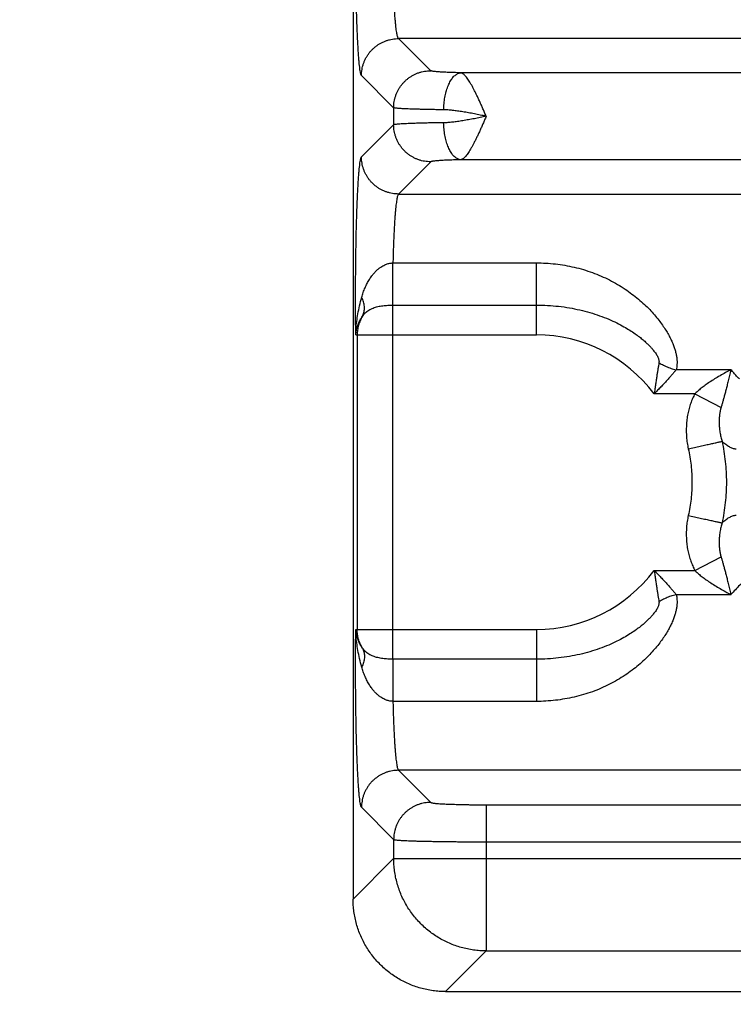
# Model space of a CAD drawing. Header units: inches. Extents: x 0 to 34, y 0 to 22.
# Tile 2 of 81: x 2.172 to 2.942, y 4.775 to 5.838. Entities that reach past the tile are written whole.
import ezdxf

# ---------------------------------------------------------------- set-up
doc = ezdxf.new("R2010")
doc.units = ezdxf.units.IN
doc.header["$LTSCALE"] = 1.87
doc.header["$MEASUREMENT"] = 0
doc.layers.get('0').update_dxf_attribs({"linetype": 'CONTINUOUS'})
doc.layers.add('DIMENSIONS', color=7, linetype='CONTINUOUS')
doc.styles.get("Standard").update_dxf_attribs({"font": 'txt', "width": 0.8})
doc.dimstyles.new('DIMSTYLE_1', dxfattribs={"dimtxt": 0.125, "dimasz": 0.18, "dimexe": 0.18, "dimexo": 0.0625, "dimgap": 0.09, "dimtad": 0, "dimtih": 1, "dimtoh": 1, "dimdec": 3, "dimzin": 4, "dimdsep": 46, "dimtxsty": 'STANDARD', "dimblk": '_FILLED', "dimblk1": '_FILLED', "dimblk2": '_FILLED', "dimcen": 0.09, "dimadec": 0, "dimazin": 0, "dimtp": 0.01, "dimtm": 0.01, "dimtfac": 1, "dimtdec": 3, "dimtofl": 0, "dimtmove": 0, "dimatfit": 3, "dimldrblk": '_FILLED', "dimfxl": 1, "dimtolj": 1, "dimtzin": 4, "dimarcsym": 0})

# ---------------------------------------------------------------- blocks, each defined once
blk = doc.blocks.new('_FILLED')
at = {"color": 0, "linetype": 'BYBLOCK'}
blk.add_solid([(0, 0), (-1, 0.1736), (-1, -0.1736)], dxfattribs=at)
blk = doc.blocks.new('*D3')
at = {"layer": 'DIMENSIONS', "color": 2, "linetype": 'CONTINUOUS'}
for p, q in [((4.2661, 6.4882), (4.2661, 3.9136)), ((2.5316, 4.7611), (2.5316, 3.9136)), ((2.5316, 4.0386), (2.1716, 4.0386)), ((4.2661, 4.0386), (4.6261, 4.0386))]:
    blk.add_line(p, q, dxfattribs=at)
at = {"layer": 'DIMENSIONS', "color": 2, "linetype": 'CONTINUOUS', "xscale": 0.18, "yscale": 0.18, "zscale": 0.18}
blk.add_blockref('_FILLED', (2.5316, 4.0386), dxfattribs=at)
at = {"layer": 'DIMENSIONS', "color": 2, "linetype": 'CONTINUOUS', "xscale": 0.18, "yscale": 0.18, "zscale": 0.18, "rotation": 180}
blk.add_blockref('_FILLED', (4.2661, 4.0386), dxfattribs=at)
at = {"layer": 'DIMENSIONS', "color": 2, "linetype": 'CONTINUOUS', "width": 0.8}
for s, p in [('1.735', (2.7715, 3.9761)), ('[', (3.3965, 3.9761)), ('44.06', (3.4965, 3.9761)), (']', (3.9965, 3.9761))]:
    blk.add_text(s, height=0.125, dxfattribs=at).set_placement(p)

msp = doc.modelspace()

# ---------------------------------------------------------------- linework, layer by layer
at = {"color": 7, "linetype": 'CONTINUOUS'}
for p, q in [((2.5316, 8.1712), (2.5316, 4.8885)), ((2.6154, 5.7828), (2.5807, 5.8175)), ((5.9515, 5.8175), (2.5807, 5.8175)), ((2.5754, 5.7428), (2.5407, 5.7776)), ((5.8844, 5.7806), (2.6478, 5.7806)), ((2.5754, 5.7428), (2.5754, 5.7244)), ((2.5754, 5.7244), (2.5407, 5.6897)), ((2.6154, 5.6845), (2.5807, 5.6497)), ((5.8844, 5.6867), (2.6478, 5.6867)), ((2.5807, 5.6497), (5.9515, 5.6497)), ((2.5746, 5.5753), (2.7296, 5.5753)), ((2.7296, 5.4975), (2.7296, 5.5753)), ((2.5746, 5.1475), (2.5746, 5.5298)), ((2.5746, 5.5298), (2.7296, 5.5298)), ((2.5345, 5.4975), (2.7296, 5.4975)), ((2.5361, 5.4975), (2.5361, 5.1797)), ((2.9396, 5.4598), (2.8804, 5.4598)), ((2.9006, 5.434), (2.8567, 5.434)), ((2.9006, 5.434), (2.9289, 5.4193)), ((2.9006, 5.2433), (2.9289, 5.258)), ((2.8567, 5.2433), (2.9006, 5.2433)), ((2.8804, 5.2174), (2.9396, 5.2174)), ((2.5345, 5.1797), (2.7296, 5.1797)), ((2.7296, 5.1797), (2.7296, 5.1019)), ((2.7296, 5.1475), (2.5746, 5.1475)), ((2.7296, 5.1019), (2.5746, 5.1019)), ((2.5807, 5.0275), (2.6154, 4.9928)), ((5.9515, 5.0275), (2.5807, 5.0275)), ((2.5407, 4.9876), (2.5754, 4.9528)), ((2.6753, 4.9903), (5.8568, 4.9903)), ((2.6753, 4.9903), (2.6753, 4.8325)), ((2.5754, 4.9528), (2.5754, 4.9324)), ((2.6753, 4.9503), (5.8568, 4.9503)), ((2.5754, 4.9324), (2.5316, 4.8885)), ((2.5754, 4.9324), (5.9567, 4.9324)), ((2.6753, 4.8325), (2.6315, 4.7886)), ((2.6753, 4.8325), (5.8568, 4.8325)), ((2.6315, 4.7886), (5.9007, 4.7886))]:
    msp.add_line(p, q, dxfattribs=at)
for start, end in [(36.8589, 90), (270, 323.1429)]:
    msp.add_arc((2.7296, 5.3386), 0.1589, start, end, dxfattribs=at)
for points, knots in [([(2.5407, 5.7776), (2.5405, 5.7778), (2.5402, 5.7784), (2.5398, 5.7797), (2.5394, 5.7816), (2.539, 5.784), (2.5387, 5.7869), (2.5383, 5.7904), (2.5379, 5.7944), (2.5376, 5.7989), (2.5372, 5.8039), (2.5369, 5.8094), (2.5366, 5.8153), (2.5363, 5.8217), (2.536, 5.8285), (2.5357, 5.8356), (2.5355, 5.8432), (2.5353, 5.851), (2.5351, 5.8591), (2.5349, 5.8675), (2.5347, 5.8762), (2.5346, 5.885), (2.5345, 5.894), (2.5344, 5.9032), (2.5343, 5.9124), (2.5343, 5.9218), (2.5343, 5.9311), (2.5343, 5.9405), (2.5343, 5.9498), (2.5344, 5.9591), (2.5345, 5.9682), (2.5346, 5.9772), (2.5347, 5.9861), (2.5349, 5.9947), (2.5351, 6.0031), (2.5353, 6.0113), (2.5355, 6.0191), (2.5357, 6.0266), (2.536, 6.0338), (2.5363, 6.0405), (2.5366, 6.0469), (2.5369, 6.0529), (2.5372, 6.0583), (2.5376, 6.0633), (2.5379, 6.0679), (2.5383, 6.0719), (2.5387, 6.0754), (2.539, 6.0783), (2.5394, 6.0807), (2.5398, 6.0825), (2.5402, 6.0838), (2.5405, 6.0845), (2.5407, 6.0847)], [0, 0, 0, 0, 0.002615, 0.006935, 0.013038, 0.020928, 0.030582, 0.04197, 0.055056, 0.069797, 0.086134, 0.104006, 0.123346, 0.144082, 0.166138, 0.189432, 0.213874, 0.239375, 0.265843, 0.293176, 0.321274, 0.350035, 0.379351, 0.409114, 0.439213, 0.469537, 0.499974, 0.530411, 0.560736, 0.590835, 0.620598, 0.649915, 0.678676, 0.706776, 0.734113, 0.760582, 0.786086, 0.810532, 0.83383, 0.855888, 0.876627, 0.895971, 0.913844, 0.930184, 0.944928, 0.958017, 0.969408, 0.979063, 0.986955, 0.993062, 0.997384, 1, 1, 1, 1]), ([(2.5807, 5.8175), (2.5805, 5.8177), (2.5801, 5.8182), (2.5797, 5.8193), (2.5793, 5.8209), (2.5789, 5.823), (2.5784, 5.8255), (2.578, 5.8285), (2.5777, 5.832), (2.5773, 5.8359), (2.5769, 5.8402), (2.5766, 5.8449), (2.5762, 5.85), (2.5759, 5.8554), (2.5756, 5.8612), (2.5754, 5.8673), (2.5752, 5.8737), (2.5749, 5.8803), (2.5748, 5.8871), (2.5746, 5.8942), (2.5745, 5.9014), (2.5744, 5.9087), (2.5743, 5.9161), (2.5742, 5.9236), (2.5742, 5.9311), (2.5742, 5.9387), (2.5743, 5.9461), (2.5744, 5.9536), (2.5745, 5.9609), (2.5746, 5.9681), (2.5748, 5.9751), (2.5749, 5.982), (2.5752, 5.9886), (2.5754, 5.995), (2.5756, 6.001), (2.5759, 6.0068), (2.5762, 6.0123), (2.5766, 6.0174), (2.5769, 6.0221), (2.5773, 6.0264), (2.5777, 6.0303), (2.578, 6.0337), (2.5784, 6.0367), (2.5789, 6.0393), (2.5793, 6.0413), (2.5797, 6.0429), (2.5801, 6.044), (2.5805, 6.0446), (2.5807, 6.0447)], [0, 0, 0, 0, 0.003203, 0.008313, 0.015468, 0.024692, 0.035967, 0.049257, 0.06451, 0.081663, 0.100644, 0.121371, 0.143753, 0.167693, 0.193086, 0.219822, 0.247782, 0.276845, 0.306882, 0.337763, 0.369353, 0.401513, 0.434102, 0.466979, 0.5, 0.533021, 0.565898, 0.598487, 0.630647, 0.662236, 0.693118, 0.723155, 0.752218, 0.780178, 0.806914, 0.832307, 0.856247, 0.878629, 0.899356, 0.918337, 0.93549, 0.950743, 0.964033, 0.975308, 0.984532, 0.991687, 0.996797, 1, 1, 1, 1]), ([(2.5407, 5.7776), (2.5407, 5.7787), (2.5408, 5.7809), (2.5412, 5.7842), (2.5419, 5.7874), (2.5428, 5.7906), (2.544, 5.7936), (2.5455, 5.7966), (2.5472, 5.7994), (2.5491, 5.8021), (2.5512, 5.8047), (2.5536, 5.807), (2.5561, 5.8091), (2.5588, 5.811), (2.5616, 5.8127), (2.5646, 5.8142), (2.5677, 5.8154), (2.5708, 5.8163), (2.5741, 5.817), (2.5774, 5.8174), (2.5796, 5.8175), (2.5807, 5.8175)], [0, 0, 0, 0, 0.052604, 0.105216, 0.157836, 0.210463, 0.263097, 0.315736, 0.368379, 0.421026, 0.473675, 0.526325, 0.578974, 0.631621, 0.684265, 0.736904, 0.789537, 0.842164, 0.894784, 0.947396, 1, 1, 1, 1]), ([(2.5754, 5.7428), (2.5754, 5.7439), (2.5755, 5.7461), (2.5759, 5.7494), (2.5766, 5.7527), (2.5776, 5.7558), (2.5788, 5.7589), (2.5802, 5.7619), (2.5819, 5.7647), (2.5838, 5.7674), (2.586, 5.7699), (2.5883, 5.7723), (2.5908, 5.7744), (2.5935, 5.7763), (2.5964, 5.778), (2.5993, 5.7795), (2.6024, 5.7807), (2.6056, 5.7816), (2.6088, 5.7823), (2.6121, 5.7827), (2.6143, 5.7828), (2.6154, 5.7828)], [0, 0, 0, 0, 0.052604, 0.105216, 0.157836, 0.210463, 0.263097, 0.315736, 0.36838, 0.421027, 0.473676, 0.526326, 0.578975, 0.631622, 0.684266, 0.736905, 0.789538, 0.842165, 0.894785, 0.947397, 1, 1, 1, 1]), ([(2.6478, 5.7806), (2.6465, 5.7806), (2.644, 5.7807), (2.6402, 5.7808), (2.6367, 5.7809), (2.6334, 5.781), (2.6303, 5.7812), (2.6274, 5.7813), (2.6249, 5.7815), (2.6226, 5.7817), (2.6206, 5.7818), (2.6189, 5.782), (2.6176, 5.7822), (2.6165, 5.7824), (2.6159, 5.7826), (2.6155, 5.7827), (2.6154, 5.7828)], [0, 0, 0, 0, 0.119026, 0.233596, 0.342677, 0.445378, 0.540886, 0.628453, 0.707584, 0.777986, 0.839323, 0.891208, 0.933302, 0.965378, 0.987444, 1, 1, 1, 1]), ([(2.6294, 5.7406), (2.6294, 5.7418), (2.6295, 5.744), (2.6298, 5.7474), (2.6302, 5.7507), (2.6307, 5.754), (2.6313, 5.7571), (2.6321, 5.7602), (2.6329, 5.763), (2.6339, 5.7658), (2.635, 5.7683), (2.6362, 5.7707), (2.6374, 5.7728), (2.6387, 5.7747), (2.6401, 5.7764), (2.6416, 5.7778), (2.6431, 5.7789), (2.6446, 5.7798), (2.6462, 5.7804), (2.6473, 5.7805), (2.6478, 5.7806)], [0, 0, 0, 0, 0.072498, 0.144632, 0.215994, 0.286182, 0.354812, 0.421516, 0.485955, 0.54782, 0.606843, 0.662802, 0.715533, 0.764946, 0.811033, 0.853894, 0.893758, 0.931004, 0.96618, 1, 1, 1, 1]), ([(2.6753, 5.7336), (2.6747, 5.735), (2.6736, 5.7377), (2.6718, 5.7417), (2.6701, 5.7456), (2.6684, 5.7494), (2.6666, 5.7532), (2.665, 5.7567), (2.6633, 5.7601), (2.6617, 5.7633), (2.6601, 5.7663), (2.6585, 5.7691), (2.657, 5.7715), (2.6556, 5.7737), (2.6542, 5.7757), (2.6528, 5.7773), (2.6515, 5.7786), (2.6502, 5.7796), (2.649, 5.7803), (2.6482, 5.7805), (2.6478, 5.7806)], [0, 0, 0, 0, 0.079571, 0.158541, 0.236373, 0.312586, 0.386695, 0.458212, 0.526666, 0.591636, 0.652746, 0.709684, 0.762181, 0.809988, 0.853008, 0.891262, 0.924582, 0.953334, 0.978379, 1, 1, 1, 1]), ([(2.6294, 5.7406), (2.6275, 5.7407), (2.6237, 5.7407), (2.6182, 5.7408), (2.613, 5.7409), (2.608, 5.741), (2.6033, 5.7411), (2.5989, 5.7413), (2.5949, 5.7414), (2.5912, 5.7415), (2.5878, 5.7417), (2.5849, 5.7418), (2.5823, 5.742), (2.5801, 5.7422), (2.5784, 5.7423), (2.577, 5.7425), (2.5761, 5.7426), (2.5756, 5.7428), (2.5754, 5.7428)], [0, 0, 0, 0, 0.106046, 0.207949, 0.305268, 0.397589, 0.484518, 0.565683, 0.640744, 0.709389, 0.771335, 0.826327, 0.874139, 0.914577, 0.947475, 0.972706, 0.990194, 1, 1, 1, 1]), ([(2.6754, 5.7336), (2.6732, 5.7341), (2.6689, 5.7349), (2.6626, 5.7362), (2.6563, 5.7374), (2.6503, 5.7385), (2.6445, 5.7393), (2.6391, 5.74), (2.6341, 5.7405), (2.6309, 5.7406), (2.6294, 5.7406)], [0, 0, 0, 0, 0.141687, 0.281528, 0.418384, 0.550472, 0.676338, 0.794105, 0.90233, 1, 1, 1, 1]), ([(2.6754, 5.7336), (2.6732, 5.7332), (2.6689, 5.7323), (2.6626, 5.731), (2.6563, 5.7299), (2.6503, 5.7288), (2.6445, 5.7279), (2.6391, 5.7272), (2.6341, 5.7268), (2.6309, 5.7266), (2.6294, 5.7266)], [0, 0, 0, 0, 0.141673, 0.281747, 0.418673, 0.550755, 0.676455, 0.794021, 0.90216, 1, 1, 1, 1]), ([(2.6753, 5.7336), (2.6747, 5.7323), (2.6736, 5.7296), (2.6718, 5.7256), (2.6701, 5.7217), (2.6684, 5.7178), (2.6667, 5.7141), (2.665, 5.7105), (2.6633, 5.7071), (2.6617, 5.7039), (2.6601, 5.7009), (2.6585, 5.6982), (2.657, 5.6957), (2.6556, 5.6935), (2.6542, 5.6916), (2.6528, 5.69), (2.6515, 5.6887), (2.6502, 5.6877), (2.649, 5.687), (2.6482, 5.6867), (2.6478, 5.6867)], [0, 0, 0, 0, 0.079661, 0.158547, 0.236353, 0.312575, 0.386704, 0.458235, 0.526689, 0.591656, 0.652768, 0.709714, 0.762208, 0.810021, 0.85307, 0.891278, 0.92457, 0.953409, 0.978465, 1, 1, 1, 1]), ([(2.6294, 5.7266), (2.6275, 5.7266), (2.6237, 5.7265), (2.6182, 5.7265), (2.613, 5.7264), (2.608, 5.7262), (2.6033, 5.7261), (2.5989, 5.726), (2.5949, 5.7259), (2.5912, 5.7257), (2.5878, 5.7256), (2.5849, 5.7254), (2.5823, 5.7253), (2.5801, 5.7251), (2.5784, 5.7249), (2.577, 5.7248), (2.5761, 5.7246), (2.5756, 5.7245), (2.5754, 5.7244)], [0, 0, 0, 0, 0.106048, 0.207944, 0.305258, 0.397574, 0.484496, 0.565651, 0.640697, 0.709328, 0.77127, 0.826269, 0.874099, 0.914555, 0.947467, 0.972705, 0.990195, 1, 1, 1, 1]), ([(2.6154, 5.6845), (2.6143, 5.6845), (2.6121, 5.6846), (2.6088, 5.685), (2.6056, 5.6856), (2.6024, 5.6866), (2.5993, 5.6878), (2.5964, 5.6893), (2.5935, 5.6909), (2.5908, 5.6929), (2.5883, 5.695), (2.586, 5.6973), (2.5838, 5.6999), (2.5819, 5.7026), (2.5802, 5.7054), (2.5788, 5.7084), (2.5776, 5.7114), (2.5766, 5.7146), (2.5759, 5.7178), (2.5755, 5.7211), (2.5754, 5.7233), (2.5754, 5.7244)], [0, 0, 0, 0, 0.052603, 0.105215, 0.157834, 0.210461, 0.263094, 0.315733, 0.368377, 0.421024, 0.473673, 0.526323, 0.578972, 0.63162, 0.684263, 0.736903, 0.789536, 0.842164, 0.894784, 0.947396, 1, 1, 1, 1]), ([(2.6478, 5.6867), (2.6473, 5.6867), (2.6462, 5.6869), (2.6446, 5.6875), (2.6431, 5.6883), (2.6416, 5.6895), (2.6401, 5.6909), (2.6387, 5.6925), (2.6374, 5.6944), (2.6362, 5.6966), (2.635, 5.6989), (2.6339, 5.7015), (2.6329, 5.7042), (2.6321, 5.7071), (2.6313, 5.7101), (2.6307, 5.7133), (2.6302, 5.7165), (2.6298, 5.7199), (2.6295, 5.7232), (2.6294, 5.7255), (2.6294, 5.7266)], [0, 0, 0, 0, 0.03382, 0.068996, 0.106242, 0.146106, 0.188967, 0.235054, 0.284467, 0.337198, 0.393157, 0.45218, 0.514046, 0.578484, 0.645189, 0.713818, 0.784006, 0.855368, 0.927502, 1, 1, 1, 1]), ([(2.5345, 5.4975), (2.5345, 5.5006), (2.5344, 5.5067), (2.5343, 5.5159), (2.5343, 5.5252), (2.5343, 5.5346), (2.5343, 5.5441), (2.5343, 5.5535), (2.5344, 5.5629), (2.5345, 5.5721), (2.5346, 5.5812), (2.5347, 5.5901), (2.5349, 5.5989), (2.535, 5.6074), (2.5352, 5.6156), (2.5355, 5.6235), (2.5357, 5.6311), (2.536, 5.6384), (2.5363, 5.6452), (2.5366, 5.6516), (2.5369, 5.6576), (2.5372, 5.6632), (2.5375, 5.6682), (2.5379, 5.6728), (2.5383, 5.6768), (2.5387, 5.6804), (2.539, 5.6833), (2.5394, 5.6857), (2.5398, 5.6876), (2.5402, 5.6888), (2.5405, 5.6895), (2.5407, 5.6897)], [0, 0, 0, 0, 0.047113, 0.095072, 0.143659, 0.192636, 0.24176, 0.290785, 0.339461, 0.387554, 0.434888, 0.481316, 0.526692, 0.57087, 0.613673, 0.654926, 0.69447, 0.732147, 0.767804, 0.801307, 0.832529, 0.861366, 0.88773, 0.911532, 0.932675, 0.951059, 0.966599, 0.979248, 0.988987, 0.995852, 1, 1, 1, 1]), ([(2.5807, 5.6497), (2.5796, 5.6497), (2.5774, 5.6498), (2.5741, 5.6502), (2.5708, 5.6509), (2.5677, 5.6519), (2.5646, 5.6531), (2.5616, 5.6545), (2.5588, 5.6562), (2.5561, 5.6581), (2.5536, 5.6603), (2.5512, 5.6626), (2.5491, 5.6651), (2.5472, 5.6678), (2.5455, 5.6707), (2.544, 5.6736), (2.5428, 5.6767), (2.5419, 5.6799), (2.5412, 5.6831), (2.5408, 5.6864), (2.5407, 5.6886), (2.5407, 5.6897)], [0, 0, 0, 0, 0.052604, 0.105216, 0.157836, 0.210463, 0.263096, 0.315735, 0.368379, 0.421026, 0.473675, 0.526324, 0.578973, 0.63162, 0.684264, 0.736903, 0.789537, 0.842164, 0.894784, 0.947396, 1, 1, 1, 1]), ([(2.6478, 5.6867), (2.6465, 5.6866), (2.644, 5.6866), (2.6402, 5.6865), (2.6367, 5.6863), (2.6334, 5.6862), (2.6303, 5.6861), (2.6274, 5.6859), (2.6249, 5.6858), (2.6226, 5.6856), (2.6206, 5.6854), (2.6189, 5.6852), (2.6176, 5.6851), (2.6165, 5.6849), (2.6159, 5.6847), (2.6155, 5.6846), (2.6154, 5.6845)], [0, 0, 0, 0, 0.119129, 0.233731, 0.342835, 0.445551, 0.541051, 0.628576, 0.707648, 0.778001, 0.83932, 0.891204, 0.933306, 0.965391, 0.987447, 1, 1, 1, 1]), ([(2.5807, 5.6497), (2.5805, 5.6496), (2.5801, 5.649), (2.5797, 5.648), (2.5793, 5.6464), (2.5789, 5.6444), (2.5785, 5.642), (2.5781, 5.6391), (2.5777, 5.6357), (2.5773, 5.6319), (2.577, 5.6278), (2.5766, 5.6232), (2.5763, 5.6182), (2.576, 5.6129), (2.5757, 5.6073), (2.5754, 5.6014), (2.5752, 5.5952), (2.575, 5.5888), (2.5748, 5.5821), (2.5747, 5.5776), (2.5746, 5.5753)], [0, 0, 0, 0, 0.009554, 0.024716, 0.045894, 0.073154, 0.106456, 0.145704, 0.190763, 0.241456, 0.297563, 0.358849, 0.425069, 0.495934, 0.571117, 0.650276, 0.733083, 0.819203, 0.908293, 1, 1, 1, 1]), ([(2.541, 5.5382), (2.5415, 5.5399), (2.5425, 5.5434), (2.5444, 5.5484), (2.5466, 5.5531), (2.5491, 5.5574), (2.5516, 5.5611), (2.5542, 5.5643), (2.5567, 5.5669), (2.5591, 5.569), (2.5614, 5.5708), (2.5636, 5.5721), (2.5656, 5.5732), (2.5676, 5.574), (2.5694, 5.5746), (2.5712, 5.575), (2.5729, 5.5752), (2.5741, 5.5753), (2.5746, 5.5753)], [0, 0, 0, 0, 0.10122, 0.201787, 0.299783, 0.392992, 0.478471, 0.554613, 0.621897, 0.681796, 0.735353, 0.783438, 0.826723, 0.865893, 0.901802, 0.935417, 0.967778, 1, 1, 1, 1]), ([(2.5746, 5.5298), (2.5746, 5.5304), (2.5746, 5.5317), (2.5746, 5.5338), (2.5746, 5.5361), (2.5746, 5.5386), (2.5746, 5.5412), (2.5746, 5.544), (2.5746, 5.5469), (2.5746, 5.55), (2.5746, 5.5531), (2.5746, 5.5562), (2.5746, 5.5594), (2.5746, 5.5627), (2.5746, 5.5659), (2.5746, 5.5691), (2.5746, 5.5722), (2.5746, 5.5743), (2.5746, 5.5753)], [0, 0, 0, 0, 0.041458, 0.087596, 0.13809, 0.192584, 0.250697, 0.31202, 0.376122, 0.442555, 0.51085, 0.580529, 0.651102, 0.722073, 0.792945, 0.863219, 0.932402, 1, 1, 1, 1]), ([(2.7296, 5.5753), (2.733, 5.5753), (2.7398, 5.5751), (2.7501, 5.5743), (2.7603, 5.5728), (2.7704, 5.5708), (2.7803, 5.5682), (2.79, 5.565), (2.7995, 5.5612), (2.8085, 5.557), (2.8171, 5.5523), (2.8252, 5.5472), (2.8327, 5.5419), (2.8397, 5.5363), (2.8461, 5.5307), (2.8518, 5.525), (2.857, 5.5193), (2.8616, 5.5137), (2.8656, 5.5083), (2.8691, 5.503), (2.8721, 5.498), (2.8746, 5.4932), (2.8767, 5.4886), (2.8784, 5.4842), (2.8797, 5.4801), (2.8806, 5.4761), (2.8812, 5.4725), (2.8815, 5.469), (2.8814, 5.4657), (2.8811, 5.4627), (2.8807, 5.4608), (2.8804, 5.4598)], [0, 0, 0, 0, 0.048914, 0.098043, 0.147254, 0.196426, 0.245448, 0.294196, 0.34252, 0.390223, 0.437029, 0.48266, 0.526854, 0.569383, 0.610051, 0.648722, 0.685297, 0.719714, 0.751954, 0.782038, 0.81002, 0.835976, 0.86001, 0.882274, 0.902898, 0.922034, 0.93981, 0.956349, 0.971805, 0.986311, 1, 1, 1, 1]), ([(2.5345, 5.4975), (2.5345, 5.4999), (2.5347, 5.5047), (2.5355, 5.5123), (2.5368, 5.5206), (2.5386, 5.5293), (2.5401, 5.5352), (2.541, 5.5382)], [0, 0, 0, 0, 0.167533, 0.353691, 0.556199, 0.772567, 1, 1, 1, 1]), ([(2.5417, 5.5177), (2.5421, 5.5183), (2.5427, 5.5196), (2.5433, 5.5217), (2.5438, 5.5238), (2.5439, 5.5261), (2.5438, 5.5284), (2.5435, 5.5308), (2.5429, 5.5333), (2.5421, 5.5358), (2.5414, 5.5374), (2.541, 5.5382)], [0, 0, 0, 0, 0.098733, 0.199005, 0.301697, 0.407562, 0.517203, 0.631062, 0.749418, 0.8724, 1, 1, 1, 1]), ([(2.5417, 5.5177), (2.5422, 5.5184), (2.5431, 5.5197), (2.5447, 5.5214), (2.5466, 5.523), (2.5486, 5.5244), (2.5509, 5.5256), (2.5532, 5.5266), (2.5557, 5.5275), (2.5583, 5.5282), (2.561, 5.5287), (2.5637, 5.5291), (2.5664, 5.5294), (2.5691, 5.5296), (2.5719, 5.5298), (2.5737, 5.5298), (2.5746, 5.5298)], [0, 0, 0, 0, 0.064436, 0.129812, 0.196362, 0.264293, 0.333754, 0.404776, 0.47723, 0.550853, 0.625282, 0.700147, 0.775153, 0.850187, 0.925179, 1, 1, 1, 1]), ([(2.7296, 5.5298), (2.7336, 5.5298), (2.7416, 5.5296), (2.7535, 5.5286), (2.7651, 5.5269), (2.7764, 5.5247), (2.7873, 5.5218), (2.7977, 5.5185), (2.8074, 5.5147), (2.8161, 5.5107), (2.8238, 5.5067), (2.8303, 5.5028), (2.8359, 5.4991), (2.8406, 5.4956), (2.8447, 5.4923), (2.8481, 5.4893), (2.851, 5.4865), (2.8535, 5.4838), (2.8556, 5.4814), (2.8573, 5.4792), (2.8587, 5.4772), (2.8598, 5.4754), (2.8607, 5.4737), (2.8613, 5.4722), (2.8617, 5.4708), (2.8619, 5.4696), (2.862, 5.4686), (2.8619, 5.468), (2.8619, 5.4677)], [0, 0, 0, 0, 0.077919, 0.15529, 0.231677, 0.30666, 0.379783, 0.450569, 0.518415, 0.581303, 0.637315, 0.686299, 0.729312, 0.767273, 0.800785, 0.830398, 0.85659, 0.879753, 0.900214, 0.918246, 0.934096, 0.947993, 0.960138, 0.970664, 0.979721, 0.987493, 0.994182, 1, 1, 1, 1]), ([(2.5345, 5.4975), (2.5346, 5.4989), (2.5349, 5.5017), (2.5359, 5.5058), (2.5373, 5.5099), (2.5393, 5.5139), (2.5409, 5.5165), (2.5417, 5.5177)], [0, 0, 0, 0, 0.189273, 0.385002, 0.585969, 0.791254, 1, 1, 1, 1]), ([(2.5417, 5.5177), (2.5413, 5.517), (2.5404, 5.5154), (2.5393, 5.513), (2.5383, 5.5105), (2.5375, 5.508), (2.5368, 5.5054), (2.5364, 5.5028), (2.5361, 5.5002), (2.5361, 5.4984), (2.5361, 5.4975)], [0, 0, 0, 0, 0.125893, 0.251288, 0.37628, 0.501047, 0.625791, 0.750517, 0.875229, 1, 1, 1, 1]), ([(2.8619, 5.4677), (2.8617, 5.4666), (2.8614, 5.4645), (2.8608, 5.461), (2.8602, 5.4573), (2.8596, 5.4533), (2.8589, 5.4489), (2.8582, 5.4442), (2.8575, 5.4392), (2.857, 5.4357), (2.8567, 5.434)], [0, 0, 0, 0, 0.092276, 0.193352, 0.3036, 0.423267, 0.552488, 0.691498, 0.840613, 1, 1, 1, 1]), ([(2.8619, 5.4677), (2.8627, 5.4671), (2.8643, 5.4661), (2.8669, 5.4648), (2.8695, 5.4635), (2.8722, 5.4624), (2.8749, 5.4614), (2.8776, 5.4605), (2.8795, 5.4601), (2.8804, 5.4598)], [0, 0, 0, 0, 0.141653, 0.284497, 0.428062, 0.571873, 0.715449, 0.858314, 1, 1, 1, 1]), ([(2.8804, 5.4598), (2.8797, 5.459), (2.8782, 5.4572), (2.8758, 5.4545), (2.8732, 5.4515), (2.8704, 5.4483), (2.8673, 5.4449), (2.864, 5.4414), (2.8604, 5.4377), (2.858, 5.4352), (2.8567, 5.434)], [0, 0, 0, 0, 0.0947, 0.198586, 0.311526, 0.43322, 0.563258, 0.701301, 0.847033, 1, 1, 1, 1]), ([(2.9396, 5.4598), (2.9377, 5.4589), (2.9337, 5.4568), (2.9278, 5.4535), (2.9221, 5.4501), (2.9167, 5.4467), (2.9118, 5.4433), (2.9076, 5.4401), (2.9039, 5.437), (2.9017, 5.435), (2.9006, 5.434)], [0, 0, 0, 0, 0.139528, 0.285188, 0.429976, 0.567094, 0.692694, 0.805774, 0.907702, 1, 1, 1, 1]), ([(2.9396, 5.4598), (2.9391, 5.4578), (2.9381, 5.4538), (2.9367, 5.4481), (2.9354, 5.4429), (2.9342, 5.4381), (2.933, 5.4337), (2.9319, 5.4296), (2.9309, 5.4259), (2.9299, 5.4225), (2.9292, 5.4203), (2.9289, 5.4193)], [0, 0, 0, 0, 0.152529, 0.291954, 0.419568, 0.537131, 0.645708, 0.745951, 0.838125, 0.922729, 1, 1, 1, 1]), ([(2.9487, 5.4501), (2.9477, 5.4511), (2.9456, 5.4531), (2.9428, 5.4566), (2.9407, 5.4588), (2.9396, 5.4598)], [0, 0, 0, 0, 0.322357, 0.651138, 1, 1, 1, 1]), ([(2.9006, 5.434), (2.8998, 5.4323), (2.8982, 5.429), (2.8961, 5.4237), (2.8944, 5.4181), (2.893, 5.4123), (2.892, 5.4062), (2.8915, 5.4), (2.8913, 5.3937), (2.8916, 5.3873), (2.8923, 5.381), (2.8931, 5.3767), (2.8936, 5.3747)], [0, 0, 0, 0, 0.089347, 0.182404, 0.278664, 0.377564, 0.478532, 0.581066, 0.68482, 0.789459, 0.894638, 1, 1, 1, 1]), ([(2.9289, 5.4193), (2.9286, 5.4181), (2.928, 5.4157), (2.9273, 5.4117), (2.9269, 5.4073), (2.9268, 5.4025), (2.9271, 5.3975), (2.9277, 5.3925), (2.9286, 5.3875), (2.9295, 5.3842), (2.93, 5.3827)], [0, 0, 0, 0, 0.094954, 0.204308, 0.32513, 0.454772, 0.590434, 0.728779, 0.86646, 1, 1, 1, 1]), ([(2.8936, 5.3747), (2.8947, 5.3749), (2.8968, 5.3754), (2.9001, 5.3761), (2.9033, 5.3768), (2.9064, 5.3775), (2.9094, 5.3781), (2.9124, 5.3788), (2.9151, 5.3794), (2.9177, 5.38), (2.9201, 5.3805), (2.9224, 5.381), (2.9244, 5.3814), (2.9261, 5.3818), (2.9276, 5.3821), (2.9289, 5.3824), (2.9296, 5.3826), (2.93, 5.3827)], [0, 0, 0, 0, 0.09023, 0.179773, 0.267948, 0.354082, 0.437522, 0.517632, 0.593803, 0.665455, 0.732043, 0.79306, 0.848041, 0.896568, 0.938272, 0.972835, 1, 1, 1, 1]), ([(2.9452, 5.3742), (2.9446, 5.3743), (2.9434, 5.3745), (2.9416, 5.375), (2.9398, 5.3757), (2.9379, 5.3767), (2.936, 5.3778), (2.934, 5.3792), (2.932, 5.3808), (2.9307, 5.382), (2.93, 5.3827)], [0, 0, 0, 0, 0.100743, 0.205811, 0.316414, 0.433633, 0.558645, 0.693253, 0.839575, 1, 1, 1, 1]), ([(2.93, 5.3827), (2.9308, 5.379), (2.9321, 5.3718), (2.9336, 5.3608), (2.9345, 5.3497), (2.9348, 5.3386), (2.9345, 5.3275), (2.9336, 5.3165), (2.9321, 5.3055), (2.9308, 5.2982), (2.93, 5.2946)], [0, 0, 0, 0, 0.125003, 0.250007, 0.375012, 0.500016, 0.62502, 0.750022, 0.875021, 1, 1, 1, 1]), ([(2.8936, 5.3747), (2.8942, 5.3717), (2.8953, 5.3658), (2.8966, 5.3568), (2.8973, 5.3477), (2.8976, 5.3386), (2.8973, 5.3295), (2.8966, 5.3204), (2.8953, 5.3115), (2.8942, 5.3055), (2.8936, 5.3026)], [0, 0, 0, 0, 0.124117, 0.248974, 0.374332, 0.499944, 0.625562, 0.750941, 0.875834, 1, 1, 1, 1]), ([(2.8936, 5.3026), (2.8931, 5.3005), (2.8923, 5.2963), (2.8916, 5.2899), (2.8913, 5.2835), (2.8915, 5.2772), (2.892, 5.271), (2.893, 5.2649), (2.8944, 5.2591), (2.8962, 5.2535), (2.8982, 5.2482), (2.8998, 5.2449), (2.9006, 5.2433)], [0, 0, 0, 0, 0.105855, 0.211294, 0.316028, 0.419779, 0.52228, 0.623243, 0.722133, 0.818302, 0.911118, 1, 1, 1, 1]), ([(2.8936, 5.3026), (2.8947, 5.3024), (2.8968, 5.3019), (2.9001, 5.3012), (2.9033, 5.3005), (2.9064, 5.2998), (2.9094, 5.2991), (2.9124, 5.2985), (2.9151, 5.2979), (2.9177, 5.2973), (2.9201, 5.2968), (2.9224, 5.2963), (2.9244, 5.2958), (2.9261, 5.2955), (2.9276, 5.2951), (2.9289, 5.2948), (2.9296, 5.2947), (2.93, 5.2946)], [0, 0, 0, 0, 0.090233, 0.179777, 0.267953, 0.354088, 0.437528, 0.517637, 0.593807, 0.665459, 0.732045, 0.793061, 0.848041, 0.896568, 0.938271, 0.972835, 1, 1, 1, 1]), ([(2.93, 5.2946), (2.9295, 5.293), (2.9286, 5.2898), (2.9277, 5.2848), (2.9271, 5.2797), (2.9268, 5.2747), (2.9269, 5.2699), (2.9273, 5.2655), (2.928, 5.2616), (2.9286, 5.2591), (2.9289, 5.258)], [0, 0, 0, 0, 0.133822, 0.271739, 0.410242, 0.545974, 0.675588, 0.796298, 0.905422, 1, 1, 1, 1]), ([(2.93, 5.2946), (2.9306, 5.2952), (2.9319, 5.2964), (2.9339, 5.2979), (2.9358, 5.2993), (2.9377, 5.3005), (2.9396, 5.3014), (2.9414, 5.3022), (2.9433, 5.3027), (2.9445, 5.303), (2.9452, 5.303)], [0, 0, 0, 0, 0.152295, 0.295488, 0.429787, 0.555658, 0.67396, 0.786293, 0.894373, 1, 1, 1, 1]), ([(2.9289, 5.258), (2.9292, 5.2569), (2.9299, 5.2548), (2.9309, 5.2513), (2.9319, 5.2476), (2.933, 5.2435), (2.9342, 5.2391), (2.9354, 5.2343), (2.9367, 5.2291), (2.9381, 5.2234), (2.9391, 5.2195), (2.9396, 5.2174)], [0, 0, 0, 0, 0.077539, 0.162416, 0.254886, 0.355435, 0.464283, 0.582012, 0.709485, 0.848346, 1, 1, 1, 1]), ([(2.985, 5.2547), (2.984, 5.2546), (2.9819, 5.2542), (2.9788, 5.253), (2.9756, 5.2514), (2.9722, 5.2493), (2.9688, 5.2466), (2.9652, 5.2436), (2.9614, 5.24), (2.9575, 5.2361), (2.9534, 5.2319), (2.949, 5.2273), (2.9444, 5.2224), (2.9412, 5.2191), (2.9396, 5.2174)], [0, 0, 0, 0, 0.050749, 0.105741, 0.165882, 0.231924, 0.304462, 0.383809, 0.470046, 0.56312, 0.662877, 0.769109, 0.881534, 1, 1, 1, 1]), ([(2.8567, 5.2433), (2.858, 5.242), (2.8604, 5.2396), (2.864, 5.2359), (2.8673, 5.2323), (2.8704, 5.229), (2.8732, 5.2258), (2.8758, 5.2228), (2.8782, 5.22), (2.8797, 5.2183), (2.8804, 5.2174)], [0, 0, 0, 0, 0.152963, 0.298689, 0.436725, 0.566758, 0.688452, 0.801397, 0.90529, 1, 1, 1, 1]), ([(2.8567, 5.2433), (2.857, 5.2415), (2.8575, 5.238), (2.8582, 5.233), (2.8589, 5.2283), (2.8596, 5.224), (2.8602, 5.2199), (2.8608, 5.2162), (2.8614, 5.2128), (2.8617, 5.2106), (2.8619, 5.2096)], [0, 0, 0, 0, 0.159389, 0.308499, 0.447502, 0.576719, 0.696385, 0.806636, 0.907717, 1, 1, 1, 1]), ([(2.9006, 5.2433), (2.9017, 5.2423), (2.9039, 5.2402), (2.9076, 5.2371), (2.9119, 5.2339), (2.9168, 5.2305), (2.9222, 5.2271), (2.928, 5.2236), (2.9338, 5.2204), (2.9377, 5.2184), (2.9397, 5.2174)], [0, 0, 0, 0, 0.092701, 0.195132, 0.308794, 0.435015, 0.572933, 0.718631, 0.863772, 1, 1, 1, 1]), ([(2.8804, 5.2174), (2.8807, 5.2165), (2.8811, 5.2146), (2.8814, 5.2115), (2.8815, 5.2083), (2.8812, 5.2048), (2.8806, 5.2011), (2.8797, 5.1972), (2.8784, 5.1931), (2.8767, 5.1887), (2.8746, 5.1841), (2.8721, 5.1793), (2.8691, 5.1742), (2.8656, 5.169), (2.8616, 5.1636), (2.857, 5.158), (2.8519, 5.1523), (2.8461, 5.1466), (2.8398, 5.141), (2.8328, 5.1354), (2.8252, 5.13), (2.8171, 5.125), (2.8085, 5.1203), (2.7995, 5.116), (2.7901, 5.1123), (2.7804, 5.1091), (2.7704, 5.1065), (2.7603, 5.1045), (2.7501, 5.103), (2.7399, 5.1021), (2.733, 5.1019), (2.7296, 5.1019)], [0, 0, 0, 0, 0.013712, 0.028236, 0.043704, 0.060248, 0.078015, 0.097131, 0.117723, 0.139952, 0.163948, 0.189866, 0.217812, 0.247866, 0.280081, 0.314477, 0.351038, 0.389699, 0.430362, 0.472893, 0.517094, 0.562737, 0.60956, 0.657285, 0.705634, 0.754406, 0.803456, 0.852656, 0.901896, 0.951055, 1, 1, 1, 1]), ([(2.8619, 5.2096), (2.8619, 5.2093), (2.862, 5.2087), (2.8619, 5.2076), (2.8617, 5.2064), (2.8613, 5.2051), (2.8607, 5.2036), (2.8598, 5.2019), (2.8587, 5.2), (2.8573, 5.198), (2.8556, 5.1958), (2.8535, 5.1934), (2.851, 5.1908), (2.8481, 5.188), (2.8447, 5.1849), (2.8406, 5.1817), (2.8359, 5.1782), (2.8303, 5.1745), (2.8238, 5.1706), (2.8161, 5.1666), (2.8074, 5.1626), (2.7977, 5.1588), (2.7873, 5.1554), (2.7764, 5.1526), (2.7651, 5.1503), (2.7535, 5.1487), (2.7416, 5.1477), (2.7336, 5.1475), (2.7296, 5.1475)], [0, 0, 0, 0, 0.005826, 0.01252, 0.020296, 0.029356, 0.039883, 0.052029, 0.065928, 0.081777, 0.099808, 0.120267, 0.143429, 0.169618, 0.199227, 0.232733, 0.270688, 0.313692, 0.362659, 0.418671, 0.481573, 0.549443, 0.620222, 0.693341, 0.768326, 0.844712, 0.92208, 1, 1, 1, 1]), ([(2.8619, 5.2096), (2.8627, 5.2101), (2.8643, 5.2111), (2.8669, 5.2125), (2.8695, 5.2137), (2.8722, 5.2149), (2.8749, 5.2159), (2.8776, 5.2167), (2.8795, 5.2172), (2.8804, 5.2174)], [0, 0, 0, 0, 0.141659, 0.284508, 0.428078, 0.57189, 0.715465, 0.858325, 1, 1, 1, 1]), ([(2.5407, 4.9876), (2.5405, 4.9878), (2.5402, 4.9884), (2.5398, 4.9897), (2.5394, 4.9915), (2.539, 4.9939), (2.5387, 4.9969), (2.5383, 5.0004), (2.5379, 5.0045), (2.5375, 5.009), (2.5372, 5.0141), (2.5369, 5.0196), (2.5366, 5.0256), (2.5363, 5.0321), (2.536, 5.0389), (2.5357, 5.0461), (2.5355, 5.0537), (2.5352, 5.0617), (2.535, 5.0699), (2.5349, 5.0784), (2.5347, 5.0871), (2.5346, 5.096), (2.5345, 5.1051), (2.5344, 5.1144), (2.5343, 5.1238), (2.5343, 5.1332), (2.5343, 5.1426), (2.5343, 5.152), (2.5343, 5.1614), (2.5344, 5.1706), (2.5345, 5.1767), (2.5345, 5.1797)], [0, 0, 0, 0, 0.004148, 0.011013, 0.020752, 0.0334, 0.048941, 0.067325, 0.088467, 0.112269, 0.138633, 0.167471, 0.198693, 0.232196, 0.267853, 0.30553, 0.345073, 0.386327, 0.42913, 0.473307, 0.518684, 0.565112, 0.612446, 0.660539, 0.709215, 0.75824, 0.807364, 0.856341, 0.904928, 0.952887, 1, 1, 1, 1]), ([(2.5417, 5.1595), (2.5409, 5.1608), (2.5393, 5.1633), (2.5373, 5.1673), (2.5359, 5.1714), (2.5349, 5.1756), (2.5346, 5.1783), (2.5345, 5.1797)], [0, 0, 0, 0, 0.208752, 0.414036, 0.615003, 0.810729, 1, 1, 1, 1]), ([(2.541, 5.139), (2.5401, 5.142), (2.5386, 5.148), (2.5368, 5.1567), (2.5355, 5.1649), (2.5347, 5.1725), (2.5345, 5.1774), (2.5345, 5.1797)], [0, 0, 0, 0, 0.226163, 0.443838, 0.646139, 0.831304, 1, 1, 1, 1]), ([(2.5417, 5.1595), (2.5413, 5.1603), (2.5404, 5.1618), (2.5393, 5.1642), (2.5383, 5.1667), (2.5375, 5.1692), (2.5368, 5.1718), (2.5364, 5.1744), (2.5361, 5.1771), (2.5361, 5.1788), (2.5361, 5.1797)], [0, 0, 0, 0, 0.125893, 0.251288, 0.37628, 0.501047, 0.625791, 0.750517, 0.875229, 1, 1, 1, 1]), ([(2.5417, 5.1595), (2.5421, 5.1589), (2.5427, 5.1576), (2.5433, 5.1556), (2.5438, 5.1534), (2.5439, 5.1512), (2.5438, 5.1488), (2.5435, 5.1464), (2.5429, 5.144), (2.5421, 5.1415), (2.5414, 5.1399), (2.541, 5.139)], [0, 0, 0, 0, 0.098733, 0.199006, 0.301698, 0.407563, 0.517204, 0.631062, 0.749418, 0.8724, 1, 1, 1, 1]), ([(2.5746, 5.1475), (2.5737, 5.1475), (2.5719, 5.1475), (2.5691, 5.1476), (2.5664, 5.1478), (2.5637, 5.1481), (2.561, 5.1486), (2.5583, 5.1491), (2.5557, 5.1498), (2.5532, 5.1506), (2.5509, 5.1517), (2.5486, 5.1529), (2.5466, 5.1543), (2.5447, 5.1559), (2.5431, 5.1576), (2.5422, 5.1589), (2.5417, 5.1595)], [0, 0, 0, 0, 0.074953, 0.150046, 0.225148, 0.300188, 0.375038, 0.449424, 0.522997, 0.59541, 0.666399, 0.735829, 0.803726, 0.870242, 0.93559, 1, 1, 1, 1]), ([(2.5746, 5.1475), (2.5746, 5.1468), (2.5746, 5.1455), (2.5746, 5.1434), (2.5746, 5.1411), (2.5746, 5.1387), (2.5746, 5.136), (2.5746, 5.1332), (2.5746, 5.1303), (2.5746, 5.1273), (2.5746, 5.1242), (2.5746, 5.121), (2.5746, 5.1178), (2.5746, 5.1146), (2.5746, 5.1114), (2.5746, 5.1082), (2.5746, 5.105), (2.5746, 5.103), (2.5746, 5.1019)], [0, 0, 0, 0, 0.041458, 0.087596, 0.138089, 0.192583, 0.250696, 0.312019, 0.376121, 0.442553, 0.510849, 0.580528, 0.651101, 0.722072, 0.792944, 0.863218, 0.932402, 1, 1, 1, 1]), ([(2.5746, 5.1019), (2.5741, 5.102), (2.5729, 5.102), (2.5712, 5.1023), (2.5694, 5.1027), (2.5676, 5.1033), (2.5656, 5.1041), (2.5636, 5.1051), (2.5614, 5.1065), (2.5591, 5.1082), (2.5566, 5.1104), (2.5541, 5.113), (2.5516, 5.1162), (2.549, 5.1199), (2.5466, 5.1242), (2.5444, 5.1289), (2.5425, 5.1339), (2.5415, 5.1373), (2.541, 5.139)], [0, 0, 0, 0, 0.032155, 0.064509, 0.098163, 0.134144, 0.173404, 0.216781, 0.264946, 0.31858, 0.378559, 0.445923, 0.522099, 0.607561, 0.700651, 0.79852, 0.898938, 1, 1, 1, 1]), ([(2.5746, 5.1019), (2.5747, 5.0996), (2.5748, 5.0951), (2.575, 5.0885), (2.5752, 5.082), (2.5754, 5.0758), (2.5757, 5.0699), (2.576, 5.0643), (2.5763, 5.059), (2.5766, 5.0541), (2.577, 5.0495), (2.5773, 5.0453), (2.5777, 5.0415), (2.5781, 5.0382), (2.5785, 5.0353), (2.5789, 5.0328), (2.5793, 5.0308), (2.5797, 5.0293), (2.5801, 5.0282), (2.5805, 5.0277), (2.5807, 5.0275)], [0, 0, 0, 0, 0.091707, 0.180797, 0.266917, 0.349724, 0.428883, 0.504066, 0.574931, 0.641151, 0.702437, 0.758544, 0.809237, 0.854296, 0.893545, 0.926846, 0.954106, 0.975284, 0.990446, 1, 1, 1, 1]), ([(2.5807, 5.0275), (2.5796, 5.0275), (2.5774, 5.0274), (2.5741, 5.027), (2.5708, 5.0263), (2.5677, 5.0254), (2.5646, 5.0242), (2.5616, 5.0227), (2.5588, 5.021), (2.5561, 5.0191), (2.5536, 5.017), (2.5512, 5.0147), (2.5491, 5.0121), (2.5472, 5.0094), (2.5455, 5.0066), (2.544, 5.0036), (2.5428, 5.0006), (2.5419, 4.9974), (2.5412, 4.9942), (2.5408, 4.9909), (2.5407, 4.9887), (2.5407, 4.9876)], [0, 0, 0, 0, 0.052604, 0.105216, 0.157836, 0.210463, 0.263096, 0.315735, 0.368379, 0.421026, 0.473675, 0.526324, 0.578973, 0.63162, 0.684264, 0.736903, 0.789537, 0.842164, 0.894784, 0.947396, 1, 1, 1, 1]), ([(2.6154, 4.9928), (2.6143, 4.9928), (2.6121, 4.9927), (2.6088, 4.9923), (2.6056, 4.9916), (2.6024, 4.9907), (2.5993, 4.9895), (2.5964, 4.988), (2.5935, 4.9863), (2.5908, 4.9844), (2.5883, 4.9823), (2.586, 4.9799), (2.5838, 4.9774), (2.5819, 4.9747), (2.5802, 4.9719), (2.5788, 4.9689), (2.5776, 4.9658), (2.5766, 4.9627), (2.5759, 4.9594), (2.5755, 4.9561), (2.5754, 4.9539), (2.5754, 4.9528)], [0, 0, 0, 0, 0.052603, 0.105215, 0.157834, 0.210461, 0.263094, 0.315734, 0.368377, 0.421024, 0.473674, 0.526323, 0.578973, 0.63162, 0.684264, 0.736903, 0.789537, 0.842164, 0.894784, 0.947396, 1, 1, 1, 1]), ([(2.6154, 4.9928), (2.6155, 4.9927), (2.6159, 4.9926), (2.6166, 4.9924), (2.6176, 4.9922), (2.619, 4.992), (2.6208, 4.9918), (2.6228, 4.9916), (2.6252, 4.9915), (2.6278, 4.9913), (2.6308, 4.9912), (2.6339, 4.991), (2.6374, 4.9909), (2.641, 4.9908), (2.6449, 4.9907), (2.6489, 4.9906), (2.6531, 4.9905), (2.6574, 4.9904), (2.6618, 4.9904), (2.6663, 4.9903), (2.6708, 4.9903), (2.6738, 4.9903), (2.6753, 4.9903)], [0, 0, 0, 0, 0.006956, 0.019248, 0.037166, 0.060699, 0.089728, 0.124066, 0.163457, 0.207688, 0.25656, 0.309797, 0.367053, 0.427964, 0.492179, 0.559371, 0.629214, 0.701249, 0.774921, 0.849665, 0.924892, 1, 1, 1, 1]), ([(2.5754, 4.9528), (2.5756, 4.9528), (2.5761, 4.9526), (2.577, 4.9525), (2.5784, 4.9523), (2.5802, 4.9521), (2.5825, 4.952), (2.5851, 4.9518), (2.5881, 4.9517), (2.5916, 4.9515), (2.5954, 4.9514), (2.5995, 4.9512), (2.604, 4.9511), (2.6088, 4.951), (2.6138, 4.9509), (2.6192, 4.9508), (2.6248, 4.9507), (2.6306, 4.9506), (2.6366, 4.9505), (2.6428, 4.9505), (2.6491, 4.9504), (2.6556, 4.9504), (2.6621, 4.9504), (2.6687, 4.9503), (2.6731, 4.9503), (2.6753, 4.9503)], [0, 0, 0, 0, 0.005391, 0.015043, 0.028996, 0.047211, 0.069617, 0.096118, 0.126598, 0.160919, 0.198919, 0.240418, 0.285223, 0.333146, 0.383984, 0.437531, 0.493559, 0.551823, 0.612072, 0.674043, 0.737467, 0.802065, 0.867556, 0.933639, 1, 1, 1, 1]), ([(2.6753, 4.8325), (2.6731, 4.8325), (2.6685, 4.8326), (2.6617, 4.8334), (2.655, 4.8345), (2.6484, 4.8362), (2.6419, 4.8382), (2.6355, 4.8408), (2.6294, 4.8437), (2.6234, 4.847), (2.6177, 4.8508), (2.6123, 4.8549), (2.6071, 4.8594), (2.6023, 4.8643), (2.5978, 4.8694), (2.5937, 4.8749), (2.5899, 4.8806), (2.5866, 4.8865), (2.5836, 4.8927), (2.5811, 4.899), (2.5791, 4.9055), (2.5775, 4.9122), (2.5763, 4.9189), (2.5756, 4.9256), (2.5754, 4.9301), (2.5754, 4.9324)], [0, 0, 0, 0, 0.043491, 0.086989, 0.130493, 0.174003, 0.217516, 0.261034, 0.304554, 0.348076, 0.391601, 0.435131, 0.478667, 0.522198, 0.56572, 0.609231, 0.652734, 0.69624, 0.739776, 0.783318, 0.826805, 0.870204, 0.913512, 0.956758, 1, 1, 1, 1]), ([(2.6315, 4.7886), (2.6292, 4.7886), (2.6247, 4.7888), (2.6179, 4.7895), (2.6111, 4.7906), (2.6045, 4.7923), (2.598, 4.7943), (2.5916, 4.7968), (2.5855, 4.7998), (2.5795, 4.8031), (2.5738, 4.8068), (2.5684, 4.811), (2.5632, 4.8155), (2.5584, 4.8203), (2.5539, 4.8254), (2.5498, 4.8309), (2.5461, 4.8366), (2.5427, 4.8425), (2.5398, 4.8487), (2.5373, 4.855), (2.5352, 4.8615), (2.5336, 4.8682), (2.5324, 4.8749), (2.5317, 4.8817), (2.5316, 4.8863), (2.5316, 4.8885)], [0, 0, 0, 0, 0.043506, 0.087064, 0.130573, 0.174019, 0.217535, 0.261035, 0.304448, 0.347921, 0.391409, 0.434818, 0.478256, 0.521744, 0.565182, 0.608591, 0.652079, 0.695552, 0.738965, 0.782465, 0.825981, 0.869427, 0.912936, 0.956494, 1, 1, 1, 1])]:
    msp.add_open_spline(points, degree=3, knots=knots, dxfattribs=at)

# ---------------------------------------------------------------- dimensions: what is measured, and where the dimension line sits
at = {"layer": 'DIMENSIONS', "color": 2, "linetype": 'CONTINUOUS'}
dim = msp.add_linear_dim(base=(4.2660777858, 4.0386193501), p1=(2.5315777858, 4.7611325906), p2=(4.2660777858, 6.4882246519), dimstyle='DIMSTYLE_1', dxfattribs=at)
dim.commit()
dim.dimension.update_dxf_attribs({"geometry": '*D3', "text_midpoint": (3.4339814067, 4.0386193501), "dimtype": 160})

doc.saveas('drawing.dxf')
